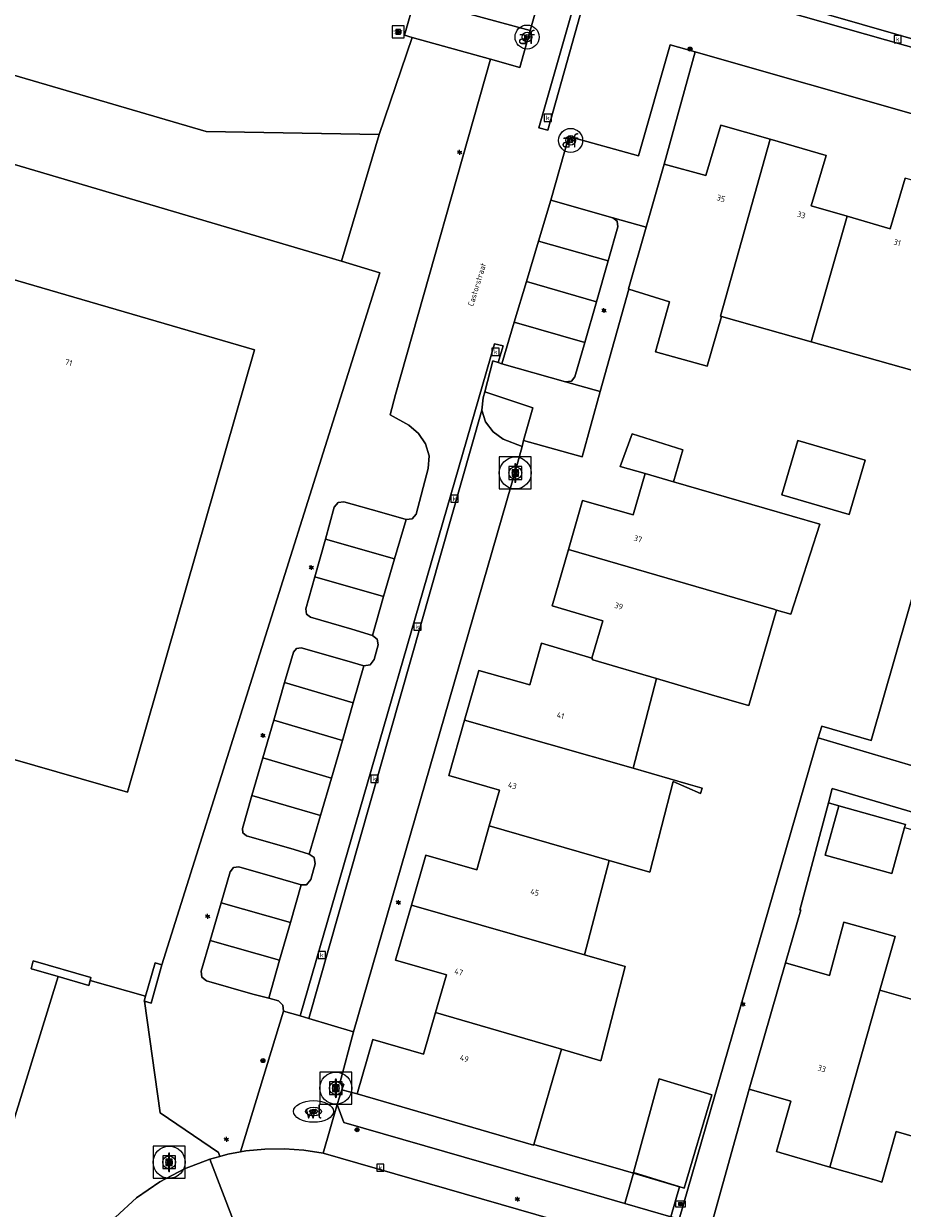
# Model space of a CAD drawing. Header units: metres. Extents: x 197147 to 199131, y 355511 to 356703.
# Tile 209 of 225: x 198864 to 198919, y 355881 to 355955. Entities that reach past the tile are written whole.
import ezdxf
from ezdxf.enums import TextEntityAlignment as Align

# ---------------------------------------------------------------- set-up
doc = ezdxf.new("R2010")
doc.units = ezdxf.units.M
for name, color, linetype, lineweight in [('B-WE-GR-BEPLANTING_CULTUUR_BOSPLANTSOEN-G', 252, 'GR-PLANTSOEN', 18), ('B-WE-GR-BEPLANTING_CULTUUR_HEESTERS-G', 252, 'Continuous', 18), ('B-WE-GR-GRAS_KRUIDENRIJK-G', 252, 'Continuous', 18), ('B-WE-GR-GROENVOORZIENING-G', 252, 'Continuous', 18), ('B-WE-KL-ET_LS_OV_LICHTMAST-S', 252, 'Continuous', 25), ('B-WE-KL-WATER_PUT-S', 252, 'Continuous', 25), ('B-WE-KL-WATER_PUT-S @ 0.05', 252, 'Continuous', 25), ('B-WE-KL-WATER_PUT-S @ 0.1', 252, 'Continuous', 25), ('B-WE-KL-WATER_PUT-S @ 0.2', 252, 'Continuous', 25), ('B-WE-KL-WATER_PUT-S @ 0.5 (1)', 252, 'Continuous', 25), ('B-WE-KL-WATER_PUT-S @ 0.5 (2)', 252, 'Continuous', 25), ('B-WE-OG-BEBOUWING_STRAATNAAM-T18', 252, 'Continuous', 18), ('B-WE-OG-TERREIN_ERF-G', 252, 'Continuous', 18), ('B-WE-RI-GWA_KOLK-S', 252, 'Continuous', 25), ('B-WE-RI-GWA_RIOOLPUT-S', 252, 'Continuous', 25), ('B-WE-RI-GWA_RIOOLPUT-S @ 0.05', 252, 'Continuous', 25), ('B-WE-RI-GWA_RIOOLPUT-S @ 0.1', 252, 'Continuous', 25), ('B-WE-RI-GWA_RIOOLPUT-S @ 0.2', 252, 'Continuous', 25), ('B-WE-RI-GWA_RIOOLPUT-S @ 0.5 (1)', 252, 'Continuous', 25), ('B-WE-RI-GWA_RIOOLPUT-S @ 0.5 (2)', 252, 'Continuous', 25), ('B-WE-VH-VERHARDING_ASFALT-G', 252, 'Continuous', 18), ('B-WE-VH-VERHARDING_BETONSTRAATSTEEN-G', 252, 'Continuous', 18), ('B-WE-VH-VERHARDING_OPEN-G', 252, 'Continuous', 18), ('B-WE-VH-VERHARDING_STRAATBAKSTEEN-G', 252, 'Continuous', 18), ('B-WE-VH-VERHARDING_TEGEL-G', 252, 'Continuous', 18), ('B-WE-VW-AFSLUITPAAL-S', 253, 'Continuous', 25), ('B-WE-VW-AFSLUITPAAL-S @ 0.05', 253, 'Continuous', 25), ('B-WE-VW-AFSLUITPAAL-S @ 0.1', 253, 'Continuous', 25), ('B-WE-VW-AFSLUITPAAL-S @ 0.2', 253, 'Continuous', 25), ('B-WE-VW-AFSLUITPAAL-S @ 0.5 (1)', 253, 'Continuous', 25), ('B-WE-VW-AFSLUITPAAL-S @ 0.5 (2)', 253, 'Continuous', 25), ('X-XX-AL-ALGEMEEN-S', 7, 'Continuous', 25), ('X-XX-AL-ALGEMEEN-S @ 0.05', 7, 'Continuous', 25), ('X-XX-AL-ALGEMEEN-S @ 0.1', 7, 'Continuous', 25), ('X-XX-AL-ALGEMEEN-S @ 0.2', 7, 'Continuous', 25), ('X-XX-AL-ALGEMEEN-S @ 0.5 (1)', 7, 'Continuous', 25), ('X-XX-AL-ALGEMEEN-S @ 0.5 (2)', 7, 'Continuous', 25)]:
    doc.layers.add(name, color=color, linetype=linetype, lineweight=lineweight)
for name, color, linetype in [('B-WE-IE-MEUBILAIR_WEGMEUBILAIR-S', 252, 'Continuous'), ('B-WE-IE-MEUBILAIR_WEGMEUBILAIR-S @ 0.05', 252, 'Continuous'), ('B-WE-IE-MEUBILAIR_WEGMEUBILAIR-S @ 0.1', 252, 'Continuous'), ('B-WE-IE-MEUBILAIR_WEGMEUBILAIR-S @ 0.2', 252, 'Continuous'), ('B-WE-IE-MEUBILAIR_WEGMEUBILAIR-S @ 0.5 (1)', 252, 'Continuous'), ('B-WE-IE-MEUBILAIR_WEGMEUBILAIR-S @ 0.5 (2)', 252, 'Continuous'), ('B-WE-IE-TERREINAFSCHEIDING_KUNSTMATIG_HEKWERK-G', 252, 'IE-TERREINAFSCHEIDING-KUNSTMATIG'), ('B-WE-IE-TERREINAFSCHEIDING_KUNSTMATIG_MUUR-G', 252, 'IE-TERREINAFSCHEIDING-KUNSTMATIG-DICHT'), ('B-WE-KL-DATA_CAI-S', 252, 'Continuous'), ('B-WE-KL-DATA_CAI-S @ 0.05', 252, 'Continuous'), ('B-WE-KL-DATA_CAI-S @ 0.1', 252, 'Continuous'), ('B-WE-KL-DATA_CAI-S @ 0.2', 252, 'Continuous'), ('B-WE-KL-DATA_CAI-S @ 0.5 (1)', 252, 'Continuous'), ('B-WE-KL-DATA_CAI-S @ 0.5 (2)', 252, 'Continuous'), ('B-WE-OG-BEBOUWING-GV', 252, 'Continuous'), ('B-WE-OG-BEBOUWING_HUISNUMMER-T18', 252, 'Continuous'), ('B-WE-VH-GOOT-G', 253, 'Continuous')]:
    doc.layers.add(name, color=color, linetype=linetype)
doc.styles.add('NLCS-ISO', font='NLCS-ISO.ttf')
doc.styles.add('NLCS-ISO-ANNOTATIEF-T18', font='NLCS-ISO.ttf', dxfattribs={"height": 1.8})
doc.styles.add('NLCS-ISO-M-T18', font='NLCS-ISO.ttf', dxfattribs={"height": 1.8})
doc.linetypes.add('GR-PLANTSOEN', pattern='A,0,[179,NLCS.SHX,S=2,R=0,X=0,Y=0],-4', length=4)
doc.linetypes.add('IE-TERREINAFSCHEIDING-KUNSTMATIG', pattern='A,4,[82,NLCS.SHX,S=0.75,R=90,X=0,Y=0],4,-2', length=10)
doc.linetypes.add('IE-TERREINAFSCHEIDING-KUNSTMATIG-DICHT', pattern='A,8,-1,[82,NLCS.SHX,S=0.75,R=90,X=0,Y=0],-1', length=10)

# ---------------------------------------------------------------- blocks, each defined once
blk = doc.blocks.new('SIE-WEG_AFVALBAK_TYPE_01')
for radius in [0.25, 0.156]:
    blk.add_circle((0, 0), radius)
blk = doc.blocks.new('*U799')
at = {"layer": 'X-XX-AL-ALGEMEEN-S @ 0.05', "xscale": 0.05, "yscale": 0.05, "zscale": 0.05}
blk.add_blockref('SIE-WEG_AFVALBAK_TYPE_01', (198905.795, 355953.419), dxfattribs=at)
at = {"layer": 'X-XX-AL-ALGEMEEN-S @ 0.1', "xscale": 0.1, "yscale": 0.1, "zscale": 0.1}
blk.add_blockref('SIE-WEG_AFVALBAK_TYPE_01', (198905.795, 355953.419), dxfattribs=at)
at = {"layer": 'X-XX-AL-ALGEMEEN-S @ 0.2', "xscale": 0.2, "yscale": 0.2, "zscale": 0.2}
blk.add_blockref('SIE-WEG_AFVALBAK_TYPE_01', (198905.795, 355953.419), dxfattribs=at)
at = {"layer": 'X-XX-AL-ALGEMEEN-S @ 0.5 (1)', "xscale": 0.5, "yscale": 0.5, "zscale": 0.5}
blk.add_blockref('SIE-WEG_AFVALBAK_TYPE_01', (198905.795, 355953.419), dxfattribs=at)
at = {"layer": 'X-XX-AL-ALGEMEEN-S @ 0.5 (2)', "xscale": 0.5, "yscale": 0.5, "zscale": 0.5}
blk.add_blockref('SIE-WEG_AFVALBAK_TYPE_01', (198905.795, 355953.419), dxfattribs=at)
blk = doc.blocks.new('*U811')
at = {"layer": 'X-XX-AL-ALGEMEEN-S @ 0.05', "xscale": 0.05, "yscale": 0.05, "zscale": 0.05}
blk.add_blockref('SIE-WEG_AFVALBAK_TYPE_01', (198879.096, 355890.214), dxfattribs=at)
at = {"layer": 'X-XX-AL-ALGEMEEN-S @ 0.1', "xscale": 0.1, "yscale": 0.1, "zscale": 0.1}
blk.add_blockref('SIE-WEG_AFVALBAK_TYPE_01', (198879.096, 355890.214), dxfattribs=at)
at = {"layer": 'X-XX-AL-ALGEMEEN-S @ 0.2', "xscale": 0.2, "yscale": 0.2, "zscale": 0.2}
blk.add_blockref('SIE-WEG_AFVALBAK_TYPE_01', (198879.096, 355890.214), dxfattribs=at)
at = {"layer": 'X-XX-AL-ALGEMEEN-S @ 0.5 (1)', "xscale": 0.5, "yscale": 0.5, "zscale": 0.5}
blk.add_blockref('SIE-WEG_AFVALBAK_TYPE_01', (198879.096, 355890.214), dxfattribs=at)
at = {"layer": 'X-XX-AL-ALGEMEEN-S @ 0.5 (2)', "xscale": 0.5, "yscale": 0.5, "zscale": 0.5}
blk.add_blockref('SIE-WEG_AFVALBAK_TYPE_01', (198879.096, 355890.214), dxfattribs=at)
blk = doc.blocks.new('*U849')
at = {"layer": 'X-XX-AL-ALGEMEEN-S @ 0.05', "xscale": 0.05, "yscale": 0.05, "zscale": 0.05}
blk.add_blockref('SIE-WEG_AFVALBAK_TYPE_01', (198884.983, 355885.894), dxfattribs=at)
at = {"layer": 'X-XX-AL-ALGEMEEN-S @ 0.1', "xscale": 0.1, "yscale": 0.1, "zscale": 0.1}
blk.add_blockref('SIE-WEG_AFVALBAK_TYPE_01', (198884.983, 355885.894), dxfattribs=at)
at = {"layer": 'X-XX-AL-ALGEMEEN-S @ 0.2', "xscale": 0.2, "yscale": 0.2, "zscale": 0.2}
blk.add_blockref('SIE-WEG_AFVALBAK_TYPE_01', (198884.983, 355885.894), dxfattribs=at)
at = {"layer": 'X-XX-AL-ALGEMEEN-S @ 0.5 (1)', "xscale": 0.5, "yscale": 0.5, "zscale": 0.5}
blk.add_blockref('SIE-WEG_AFVALBAK_TYPE_01', (198884.983, 355885.894), dxfattribs=at)
at = {"layer": 'X-XX-AL-ALGEMEEN-S @ 0.5 (2)', "xscale": 0.5, "yscale": 0.5, "zscale": 0.5}
blk.add_blockref('SIE-WEG_AFVALBAK_TYPE_01', (198884.983, 355885.894), dxfattribs=at)
blk = doc.blocks.new('SKL-DATA_TERREINKAST-SO')
for q in [(-0.2, 0.2), (0.2, 0.2)]:
    blk.add_line((0, -0.21), q)
at = {"flags": 128}
blk.add_lwpolyline([(0.63, 0.35), (-0.63, 0.35), (-0.63, -0.35), (0.63, -0.35)], close=True, dxfattribs=at)
at = {"style": 'NLCS-ISO'}
blk.add_attdef('TYPE', text='', height=0.35, dxfattribs=at).set_placement((-0.03, 0.69), align=Align.MIDDLE_CENTER)
blk = doc.blocks.new('*U851')
at = {"layer": 'B-WE-KL-DATA_CAI-S @ 0.05', "xscale": 0.05, "yscale": 0.05, "zscale": 0.05}
blk.add_blockref('SKL-DATA_TERREINKAST-SO', (198905.195, 355881.253), dxfattribs=at)
at = {"layer": 'B-WE-KL-DATA_CAI-S @ 0.1', "xscale": 0.1, "yscale": 0.1, "zscale": 0.1}
blk.add_blockref('SKL-DATA_TERREINKAST-SO', (198905.195, 355881.253), dxfattribs=at)
at = {"layer": 'B-WE-KL-DATA_CAI-S @ 0.2', "xscale": 0.2, "yscale": 0.2, "zscale": 0.2}
blk.add_blockref('SKL-DATA_TERREINKAST-SO', (198905.195, 355881.253), dxfattribs=at)
at = {"layer": 'B-WE-KL-DATA_CAI-S @ 0.5 (1)', "xscale": 0.5, "yscale": 0.5, "zscale": 0.5}
blk.add_blockref('SKL-DATA_TERREINKAST-SO', (198905.195, 355881.253), dxfattribs=at)
at = {"layer": 'B-WE-KL-DATA_CAI-S @ 0.5 (2)', "xscale": 0.5, "yscale": 0.5, "zscale": 0.5}
blk.add_blockref('SKL-DATA_TERREINKAST-SO', (198905.195, 355881.253), dxfattribs=at)
blk = doc.blocks.new('B-SIE-WEG_LICHTMAST-SO')
at = {"ltscale": 0.1}
for p, q in [((-0.33, 0.19), (-0.67, 0.39)), ((0, 0.39), (0, 0.77)), ((0.33, 0.19), (0.67, 0.39)), ((-0.33, -0.19), (-0.67, -0.39)), ((0, -0.39), (0, -0.77)), ((0.33, -0.19), (0.67, -0.39))]:
    blk.add_line(p, q, dxfattribs=at)
at = {"flags": 128}
for points in [[(-0.35, 0.15), (0.35, 0.15)], [(-0.35, -0.15), (0.35, -0.15)]]:
    blk.add_lwpolyline(points, dxfattribs=at)
at = {"ltscale": 0.1}
blk.add_circle((0, 0), 0.386, dxfattribs=at)
at = {"style": 'NLCS-ISO'}
blk.add_attdef('TYPE', text='', height=0.549, dxfattribs=at).set_placement((0, 0.77), align=Align.BOTTOM_CENTER)
blk = doc.blocks.new('SVW-AFSLUITPAAL-SO')
at = {"lineweight": 18}
blk.add_circle((0, 0), 1.5, dxfattribs=at)
at = {"lineweight": 18, "style": 'NLCS-ISO'}
blk.add_text('af', height=1.8, dxfattribs=at).set_placement((0, 0), align=Align.MIDDLE_CENTER)
blk = doc.blocks.new('*U885')
at = {"layer": 'B-WE-VW-AFSLUITPAAL-S @ 0.05', "xscale": 0.05, "yscale": 0.05, "zscale": 0.05}
blk.add_blockref('SVW-AFSLUITPAAL-SO', (198898.332, 355947.712), dxfattribs=at)
at = {"layer": 'B-WE-VW-AFSLUITPAAL-S @ 0.1', "xscale": 0.1, "yscale": 0.1, "zscale": 0.1}
blk.add_blockref('SVW-AFSLUITPAAL-SO', (198898.332, 355947.712), dxfattribs=at)
at = {"layer": 'B-WE-VW-AFSLUITPAAL-S @ 0.2', "xscale": 0.2, "yscale": 0.2, "zscale": 0.2}
blk.add_blockref('SVW-AFSLUITPAAL-SO', (198898.332, 355947.712), dxfattribs=at)
at = {"layer": 'B-WE-VW-AFSLUITPAAL-S @ 0.5 (1)', "xscale": 0.5, "yscale": 0.5, "zscale": 0.5}
blk.add_blockref('SVW-AFSLUITPAAL-SO', (198898.332, 355947.712), dxfattribs=at)
at = {"layer": 'B-WE-VW-AFSLUITPAAL-S @ 0.5 (2)', "xscale": 0.5, "yscale": 0.5, "zscale": 0.5}
blk.add_blockref('SVW-AFSLUITPAAL-SO', (198898.332, 355947.712), dxfattribs=at)
blk = doc.blocks.new('*U889')
at = {"layer": 'B-WE-VW-AFSLUITPAAL-S @ 0.05', "xscale": 0.05, "yscale": 0.05, "zscale": 0.05}
blk.add_blockref('SVW-AFSLUITPAAL-SO', (198895.608, 355954.172), dxfattribs=at)
at = {"layer": 'B-WE-VW-AFSLUITPAAL-S @ 0.1', "xscale": 0.1, "yscale": 0.1, "zscale": 0.1}
blk.add_blockref('SVW-AFSLUITPAAL-SO', (198895.608, 355954.172), dxfattribs=at)
at = {"layer": 'B-WE-VW-AFSLUITPAAL-S @ 0.2', "xscale": 0.2, "yscale": 0.2, "zscale": 0.2}
blk.add_blockref('SVW-AFSLUITPAAL-SO', (198895.608, 355954.172), dxfattribs=at)
at = {"layer": 'B-WE-VW-AFSLUITPAAL-S @ 0.5 (1)', "xscale": 0.5, "yscale": 0.5, "zscale": 0.5}
blk.add_blockref('SVW-AFSLUITPAAL-SO', (198895.608, 355954.172), dxfattribs=at)
at = {"layer": 'B-WE-VW-AFSLUITPAAL-S @ 0.5 (2)', "xscale": 0.5, "yscale": 0.5, "zscale": 0.5}
blk.add_blockref('SVW-AFSLUITPAAL-SO', (198895.608, 355954.172), dxfattribs=at)
blk = doc.blocks.new('SKL-WATERLEIDINGPUT-SO')
at = {"color": 0, "linetype": 'ByBlock', "lineweight": 18}
blk.add_ellipse((0, 0), major_axis=(2.5, 0), ratio=0.54, dxfattribs=at)
at = {"color": 0, "linetype": 'ByBlock', "lineweight": 18, "style": 'NLCS-ISO'}
blk.add_text('wl', height=1.8, dxfattribs=at).set_placement((0, 0), align=Align.MIDDLE_CENTER)
blk = doc.blocks.new('*U1078')
at = {"layer": 'B-WE-KL-WATER_PUT-S @ 0.05', "xscale": 0.05, "yscale": 0.05, "zscale": 0.05}
blk.add_blockref('SKL-WATERLEIDINGPUT-SO', (198882.26, 355887.042), dxfattribs=at)
at = {"layer": 'B-WE-KL-WATER_PUT-S @ 0.1', "xscale": 0.1, "yscale": 0.1, "zscale": 0.1}
blk.add_blockref('SKL-WATERLEIDINGPUT-SO', (198882.26, 355887.042), dxfattribs=at)
at = {"layer": 'B-WE-KL-WATER_PUT-S @ 0.2', "xscale": 0.2, "yscale": 0.2, "zscale": 0.2}
blk.add_blockref('SKL-WATERLEIDINGPUT-SO', (198882.26, 355887.042), dxfattribs=at)
at = {"layer": 'B-WE-KL-WATER_PUT-S @ 0.5 (1)', "xscale": 0.5, "yscale": 0.5, "zscale": 0.5}
blk.add_blockref('SKL-WATERLEIDINGPUT-SO', (198882.26, 355887.042), dxfattribs=at)
at = {"layer": 'B-WE-KL-WATER_PUT-S @ 0.5 (2)', "xscale": 0.5, "yscale": 0.5, "zscale": 0.5}
blk.add_blockref('SKL-WATERLEIDINGPUT-SO', (198882.26, 355887.042), dxfattribs=at)
blk = doc.blocks.new('SRI-PUT_INSPECTIE-SO')
at = {"lineweight": -3, "flags": 128}
blk.add_lwpolyline([(-2, -2), (2, -2), (2, 2), (-2, 2)], close=True, dxfattribs=at)
at = {"lineweight": -3, "ltscale": 1.5}
blk.add_circle((0, 0), 2, dxfattribs=at)
at = {"ltscale": 0.1, "style": 'NLCS-ISO'}
blk.add_text('I', height=2.5, dxfattribs=at).set_placement((0, -0.01), align=Align.MIDDLE_CENTER)
blk = doc.blocks.new('*U1085')
at = {"layer": 'B-WE-RI-GWA_RIOOLPUT-S @ 0.05', "xscale": 0.05, "yscale": 0.05, "zscale": 0.05}
blk.add_blockref('SRI-PUT_INSPECTIE-SO', (198873.231, 355883.866), dxfattribs=at)
at = {"layer": 'B-WE-RI-GWA_RIOOLPUT-S @ 0.1', "xscale": 0.1, "yscale": 0.1, "zscale": 0.1}
blk.add_blockref('SRI-PUT_INSPECTIE-SO', (198873.231, 355883.866), dxfattribs=at)
at = {"layer": 'B-WE-RI-GWA_RIOOLPUT-S @ 0.2', "xscale": 0.2, "yscale": 0.2, "zscale": 0.2}
blk.add_blockref('SRI-PUT_INSPECTIE-SO', (198873.231, 355883.866), dxfattribs=at)
at = {"layer": 'B-WE-RI-GWA_RIOOLPUT-S @ 0.5 (1)', "xscale": 0.5, "yscale": 0.5, "zscale": 0.5}
blk.add_blockref('SRI-PUT_INSPECTIE-SO', (198873.231, 355883.866), dxfattribs=at)
at = {"layer": 'B-WE-RI-GWA_RIOOLPUT-S @ 0.5 (2)', "xscale": 0.5, "yscale": 0.5, "zscale": 0.5}
blk.add_blockref('SRI-PUT_INSPECTIE-SO', (198873.231, 355883.866), dxfattribs=at)
blk = doc.blocks.new('BGT-KOLK-SO')
at = {"color": 0, "linetype": 'ByBlock', "lineweight": 18}
blk.add_lwpolyline([(-0.045, -0.045), (0.045, -0.045), (0.045, 0.045), (-0.045, 0.045)], close=True, dxfattribs=at)
at = {"color": 0, "linetype": 'ByBlock', "lineweight": 18, "style": 'NLCS-ISO-M-T18'}
blk.add_text('k', height=0.06, dxfattribs=at).set_placement((0, 0), align=Align.MIDDLE_CENTER)
blk = doc.blocks.new('*U1100')
at = {"layer": 'B-WE-RI-GWA_RIOOLPUT-S @ 0.05', "xscale": 0.05, "yscale": 0.05, "zscale": 0.05}
blk.add_blockref('SRI-PUT_INSPECTIE-SO', (198883.654, 355888.494), dxfattribs=at)
at = {"layer": 'B-WE-RI-GWA_RIOOLPUT-S @ 0.1', "xscale": 0.1, "yscale": 0.1, "zscale": 0.1}
blk.add_blockref('SRI-PUT_INSPECTIE-SO', (198883.654, 355888.494), dxfattribs=at)
at = {"layer": 'B-WE-RI-GWA_RIOOLPUT-S @ 0.2', "xscale": 0.2, "yscale": 0.2, "zscale": 0.2}
blk.add_blockref('SRI-PUT_INSPECTIE-SO', (198883.654, 355888.494), dxfattribs=at)
at = {"layer": 'B-WE-RI-GWA_RIOOLPUT-S @ 0.5 (1)', "xscale": 0.5, "yscale": 0.5, "zscale": 0.5}
blk.add_blockref('SRI-PUT_INSPECTIE-SO', (198883.654, 355888.494), dxfattribs=at)
at = {"layer": 'B-WE-RI-GWA_RIOOLPUT-S @ 0.5 (2)', "xscale": 0.5, "yscale": 0.5, "zscale": 0.5}
blk.add_blockref('SRI-PUT_INSPECTIE-SO', (198883.654, 355888.494), dxfattribs=at)
blk = doc.blocks.new('*U1124')
at = {"layer": 'B-WE-RI-GWA_RIOOLPUT-S @ 0.05', "xscale": 0.05, "yscale": 0.05, "zscale": 0.05}
blk.add_blockref('SRI-PUT_INSPECTIE-SO', (198894.871, 355926.932), dxfattribs=at)
at = {"layer": 'B-WE-RI-GWA_RIOOLPUT-S @ 0.1', "xscale": 0.1, "yscale": 0.1, "zscale": 0.1}
blk.add_blockref('SRI-PUT_INSPECTIE-SO', (198894.871, 355926.932), dxfattribs=at)
at = {"layer": 'B-WE-RI-GWA_RIOOLPUT-S @ 0.2', "xscale": 0.2, "yscale": 0.2, "zscale": 0.2}
blk.add_blockref('SRI-PUT_INSPECTIE-SO', (198894.871, 355926.932), dxfattribs=at)
at = {"layer": 'B-WE-RI-GWA_RIOOLPUT-S @ 0.5 (1)', "xscale": 0.5, "yscale": 0.5, "zscale": 0.5}
blk.add_blockref('SRI-PUT_INSPECTIE-SO', (198894.871, 355926.932), dxfattribs=at)
at = {"layer": 'B-WE-RI-GWA_RIOOLPUT-S @ 0.5 (2)', "xscale": 0.5, "yscale": 0.5, "zscale": 0.5}
blk.add_blockref('SRI-PUT_INSPECTIE-SO', (198894.871, 355926.932), dxfattribs=at)
blk = doc.blocks.new('SIE-WEG_SPEELTOESTEL-SO')
at = {"flags": 128}
blk.add_lwpolyline([(-0.75, -0.75), (0.75, -0.75), (0.75, 0.75), (-0.75, 0.75)], close=True, dxfattribs=at)
at = {"style": 'NLCS-ISO'}
blk.add_text('SPT', height=0.45, dxfattribs=at).set_placement((0, 0), align=Align.MIDDLE_CENTER)
blk = doc.blocks.new('*U1323')
at = {"layer": 'B-WE-IE-MEUBILAIR_WEGMEUBILAIR-S @ 0.05', "xscale": 0.05, "yscale": 0.05, "zscale": 0.05}
blk.add_blockref('SIE-WEG_SPEELTOESTEL-SO', (198887.543, 355954.49), dxfattribs=at)
at = {"layer": 'B-WE-IE-MEUBILAIR_WEGMEUBILAIR-S @ 0.1', "xscale": 0.1, "yscale": 0.1, "zscale": 0.1}
blk.add_blockref('SIE-WEG_SPEELTOESTEL-SO', (198887.543, 355954.49), dxfattribs=at)
at = {"layer": 'B-WE-IE-MEUBILAIR_WEGMEUBILAIR-S @ 0.2', "xscale": 0.2, "yscale": 0.2, "zscale": 0.2}
blk.add_blockref('SIE-WEG_SPEELTOESTEL-SO', (198887.543, 355954.49), dxfattribs=at)
at = {"layer": 'B-WE-IE-MEUBILAIR_WEGMEUBILAIR-S @ 0.5 (1)', "xscale": 0.5, "yscale": 0.5, "zscale": 0.5}
blk.add_blockref('SIE-WEG_SPEELTOESTEL-SO', (198887.543, 355954.49), dxfattribs=at)
at = {"layer": 'B-WE-IE-MEUBILAIR_WEGMEUBILAIR-S @ 0.5 (2)', "xscale": 0.5, "yscale": 0.5, "zscale": 0.5}
blk.add_blockref('SIE-WEG_SPEELTOESTEL-SO', (198887.543, 355954.49), dxfattribs=at)

msp = doc.modelspace()

# ---------------------------------------------------------------- linework, layer by layer
at = {"layer": 'B-WE-GR-BEPLANTING_CULTUUR_BOSPLANTSOEN-G', "ltscale": 0.2, "flags": 128}
msp.add_lwpolyline([(198856.544, 355948.284), (198856.713, 355948.236), (198884.004, 355940.16), (198886.351, 355948.091), (198875.54, 355948.26), (198858.015, 355953.39), (198856.544, 355948.284)], close=True, dxfattribs=at)
at = {"layer": 'B-WE-GR-BEPLANTING_CULTUUR_HEESTERS-G', "ltscale": 0.2, "flags": 128}
for points in [[(198893.311, 355952.789), (198888.431, 355954.148), (198886.351, 355948.091), (198884.004, 355940.16), (198886.412, 355939.448), (198884.068, 355932.014), (198872.777, 355896.2), (198872.102, 355893.803), (198871.693, 355893.927), (198872.669, 355886.961), (198876.318, 355884.485), (198876.4, 355884.236), (198876.891, 355884.371), (198877.701, 355884.516), (198879.617, 355890.791), (198880.387, 355893.314), (198880.333, 355893.68), (198880.065, 355893.954), (198879.461, 355894.112), (198878.468, 355894.371), (198875.575, 355895.195), (198875.276, 355895.431), (198875.235, 355895.81), (198875.796, 355897.731), (198876.483, 355900.083), (198877.05, 355902.022), (198877.254, 355902.278), (198877.579, 355902.317), (198879.841, 355901.689), (198881.487, 355901.193), (198881.829, 355901.21), (198882.096, 355901.529), (198882.357, 355902.522), (198882.294, 355902.915), (198881.989, 355903.12), (198881.05, 355903.398), (198878.067, 355904.266), (198877.847, 355904.442), (198877.816, 355904.722), (198878.408, 355906.771), (198879.088, 355909.125), (198879.767, 355911.478), (198880.447, 355913.832), (198880.997, 355915.736), (198881.187, 355915.975), (198881.491, 355916.011), (198884.345, 355915.197), (198885.412, 355914.891), (198885.792, 355914.936), (198886.05, 355915.274), (198886.292, 355916.197), (198886.246, 355916.541), (198885.949, 355916.776), (198884.656, 355917.168), (198882.073, 355917.919), (198881.822, 355918.119), (198881.784, 355918.437), (198882.343, 355920.443), (198883.001, 355922.803), (198883.557, 355924.797), (198883.788, 355925.092), (198884.161, 355925.137), (198886.39, 355924.512), (198888.047, 355924.029), (198888.414, 355924.06), (198888.668, 355924.361), (198889.43, 355927.218), (198889.485, 355928.012), (198889.255, 355928.752), (198888.815, 355929.398), (198888.216, 355929.928), (198887.059, 355930.573), (198887.385, 355931.845), (198893.311, 355952.789)], [(198897.083, 355943.982), (198900.974, 355942.876), (198903.05, 355942.281), (198904.182, 355946.231), (198906.111, 355953.242), (198904.55, 355953.687), (198902.577, 355946.742), (198898.219, 355947.956), (198897.083, 355943.982)], [(198900.974, 355942.876), (198901.247, 355942.659), (198901.287, 355942.313), (198900.676, 355940.181), (198899.945, 355937.634), (198899.215, 355935.087), (198898.601, 355932.945), (198898.376, 355932.662), (198898.017, 355932.621), (198900.183, 355932.018), (198901.967, 355938.425), (198901.946, 355938.432), (198903.05, 355942.281), (198900.974, 355942.876)], [(198892.96, 355931.999), (198895.969, 355931.008), (198895.389, 355928.969), (198899.049, 355927.944), (198900.183, 355932.018), (198898.017, 355932.621), (198894.035, 355933.759), (198893.802, 355933.836), (198893.457, 355933.937), (198892.96, 355931.999)], [(198923.279, 355919.802), (198920.118, 355920.674), (198917.111, 355910.22), (198914.032, 355911.108), (198913.812, 355910.378), (198920.003, 355908.547), (198923.279, 355919.802)], [(198914.449, 355906.314), (198915.098, 355906.134), (198919.265, 355904.976), (198919.21, 355904.777), (198920.481, 355904.418), (198924.553, 355903.267), (198926.421, 355902.739), (198926.695, 355903.668), (198914.69, 355907.214), (198914.449, 355906.314)], [(198896.029, 355884.985), (198896.015, 355884.935), (198884.978, 355888.131), (198884.033, 355888.39), (198883.73, 355887.477), (198884.161, 355886.358), (198900.425, 355881.666), (198901.726, 355881.29), (198902.252, 355883.175), (198900.966, 355883.55), (198898.911, 355884.148), (198896.029, 355884.985)]]:
    msp.add_lwpolyline(points, close=True, dxfattribs=at)
at = {"layer": 'B-WE-GR-GRAS_KRUIDENRIJK-G', "ltscale": 0.2, "flags": 128}
msp.add_lwpolyline([(198888.431, 355954.148), (198887.943, 355954.284), (198888.594, 355956.563), (198888.713, 355956.53), (198891.898, 355968.506), (198863.767, 355973.357), (198863.195, 355971.374), (198858.015, 355953.39), (198875.54, 355948.26), (198886.351, 355948.091), (198888.431, 355954.148)], close=True, dxfattribs=at)
at = {"layer": 'B-WE-GR-GROENVOORZIENING-G', "ltscale": 0.2, "flags": 128}
msp.add_lwpolyline([(198895.389, 355928.969), (198895.969, 355931.008), (198892.96, 355931.999), (198892.865, 355931.631), (198892.78, 355930.865), (198893.016, 355930.13), (198893.497, 355929.512), (198894.121, 355929.038), (198895.298, 355928.579), (198895.389, 355928.969)], close=True, dxfattribs=at)
at = {"layer": 'B-WE-IE-TERREINAFSCHEIDING_KUNSTMATIG_HEKWERK-G', "ltscale": 0.2, "flags": 128}
for points in [[(198886.412, 355939.448), (198884.004, 355940.16)], [(198872.777, 355896.2), (198884.068, 355932.014), (198886.412, 355939.448)], [(198901.967, 355938.425), (198900.183, 355932.018)], [(198900.183, 355932.018), (198899.049, 355927.944)]]:
    msp.add_lwpolyline(points, dxfattribs=at)
at = {"layer": 'B-WE-IE-TERREINAFSCHEIDING_KUNSTMATIG_MUUR-G', "ltscale": 0.2, "flags": 128}
for points in [[(198866.287, 355895.469), (198868.206, 355894.916), (198868.286, 355895.217), (198868.336, 355895.406), (198864.737, 355896.441), (198864.6, 355895.955), (198864.766, 355895.907), (198866.287, 355895.469)], [(198871.763, 355894.242), (198871.675, 355893.933), (198871.693, 355893.927), (198872.102, 355893.803), (198872.777, 355896.2), (198872.365, 355896.335), (198871.763, 355894.242)]]:
    msp.add_lwpolyline(points, close=True, dxfattribs=at)
at = {"layer": 'B-WE-OG-BEBOUWING-GV', "ltscale": 0.2, "flags": 128}
for points in [[(198910.794, 355947.783), (198907.71, 355948.669), (198906.781, 355945.516), (198904.182, 355946.231), (198903.05, 355942.281), (198901.946, 355938.432), (198901.967, 355938.425), (198904.521, 355937.624), (198903.644, 355934.501), (198906.856, 355933.598), (198907.768, 355936.707), (198907.695, 355936.728), (198910.794, 355947.783)], [(198915.617, 355942.969), (198913.374, 355943.617), (198914.3, 355946.775), (198910.794, 355947.783), (198907.695, 355936.728), (198907.768, 355936.707), (198913.376, 355935.123), (198915.617, 355942.969)], [(198922.428, 355944.44), (198919.237, 355945.356), (198918.316, 355942.189), (198915.617, 355942.969), (198913.376, 355935.123), (198919.653, 355933.351), (198920.994, 355938.073), (198922.46, 355944.431), (198922.428, 355944.44)], [(198859.596, 355940.137), (198851.556, 355912.471), (198870.62, 355906.998), (198878.576, 355934.626), (198859.596, 355940.137)], [(198902.995, 355926.899), (198904.762, 355926.388), (198905.353, 355928.382), (198902.169, 355929.388), (198901.433, 355927.337), (198902.995, 355926.899)], [(198916.734, 355927.738), (198912.537, 355928.968), (198911.538, 355925.559), (198915.735, 355924.329), (198916.734, 355927.738)], [(198912.086, 355918.114), (198913.914, 355923.73), (198910.452, 355924.741), (198904.762, 355926.388), (198902.995, 355926.899), (198902.246, 355924.31), (198899.068, 355925.219), (198898.191, 355922.15), (198911.033, 355918.42), (198911.201, 355918.371), (198912.086, 355918.114)], [(198897.183, 355918.623), (198900.342, 355917.695), (198899.659, 355915.369), (198899.709, 355915.251), (198903.69, 355914.099), (198907.129, 355913.062), (198909.302, 355912.441), (198909.466, 355912.398), (198911.201, 355918.371), (198911.033, 355918.42), (198898.191, 355922.15), (198897.183, 355918.623)], [(198891.695, 355911.482), (198902.231, 355908.479), (198903.69, 355914.099), (198899.709, 355915.251), (198899.659, 355915.369), (198896.5, 355916.297), (198895.77, 355913.702), (198892.586, 355914.594), (198891.695, 355911.482)], [(198902.231, 355908.479), (198891.695, 355911.482), (198890.706, 355908.031), (198893.889, 355907.114), (198893.246, 355904.881), (198900.736, 355902.716), (198903.274, 355901.982), (198904.747, 355907.658), (198906.453, 355906.903), (198906.549, 355907.248), (198905.684, 355907.495), (198902.231, 355908.479)], [(198915.098, 355906.134), (198914.243, 355903.057), (198918.41, 355901.899), (198919.21, 355904.777), (198919.265, 355904.976), (198915.098, 355906.134)], [(198888.373, 355899.929), (198899.205, 355896.817), (198900.736, 355902.716), (198893.246, 355904.881), (198892.458, 355902.146), (198889.275, 355903.063), (198888.373, 355899.929)], [(198889.892, 355893.223), (198897.751, 355890.929), (198900.218, 355890.209), (198901.744, 355896.088), (198899.205, 355896.817), (198888.373, 355899.929), (198887.385, 355896.495), (198890.57, 355895.577), (198889.892, 355893.223)], [(198915.405, 355898.875), (198914.511, 355895.537), (198911.772, 355896.325), (198909.499, 355888.426), (198912.102, 355887.677), (198911.193, 355884.529), (198911.481, 355884.446), (198914.537, 355883.564), (198917.663, 355894.619), (198918.61, 355897.966), (198915.405, 355898.875)], [(198921.256, 355885.045), (198923.486, 355892.944), (198917.663, 355894.619), (198914.537, 355883.564), (198917.4, 355882.738), (198917.785, 355882.627), (198918.689, 355885.781), (198921.256, 355885.045)], [(198896.015, 355884.935), (198896.029, 355884.985), (198897.751, 355890.929), (198889.892, 355893.223), (198889.142, 355890.622), (198885.967, 355891.537), (198884.978, 355888.131), (198896.015, 355884.935)], [(198905.428, 355882.255), (198907.159, 355888.083), (198903.869, 355889.081), (198902.254, 355883.217), (198905.428, 355882.255)]]:
    msp.add_lwpolyline(points, close=True, dxfattribs=at)
at = {"layer": 'B-WE-OG-TERREIN_ERF-G', "ltscale": 0.2, "flags": 128}
for points in [[(198920.206, 355949.223), (198906.187, 355953.22), (198906.111, 355953.242), (198906.111, 355953.242), (198904.182, 355946.231), (198906.781, 355945.516), (198907.71, 355948.669), (198910.794, 355947.783), (198914.3, 355946.775), (198913.374, 355943.617), (198915.617, 355942.969), (198918.316, 355942.189), (198919.237, 355945.356)], [(198862.914, 355884.537), (198866.287, 355895.469), (198864.766, 355895.907), (198864.766, 355895.907), (198864.6, 355895.955), (198864.737, 355896.441), (198868.336, 355895.406), (198868.286, 355895.217), (198871.763, 355894.242), (198872.365, 355896.335), (198872.777, 355896.2), (198884.068, 355932.014), (198886.412, 355939.448), (198884.004, 355940.16), (198856.713, 355948.236)], [(198919.653, 355933.351), (198913.376, 355935.123), (198907.768, 355936.707), (198906.856, 355933.598), (198903.644, 355934.501), (198904.521, 355937.624), (198901.967, 355938.425), (198900.183, 355932.018), (198899.049, 355927.944), (198895.389, 355928.969), (198895.298, 355928.579), (198894.924, 355927.233), (198884.761, 355892.011), (198884.76, 355892.008), (198883.911, 355888.799), (198884.148, 355888.736), (198884.033, 355888.39), (198884.978, 355888.131), (198885.967, 355891.537), (198889.142, 355890.622), (198889.892, 355893.223), (198890.57, 355895.577), (198887.385, 355896.495), (198888.373, 355899.929), (198889.275, 355903.063), (198892.458, 355902.146), (198893.246, 355904.881), (198893.889, 355907.114), (198890.706, 355908.031), (198891.695, 355911.482), (198892.586, 355914.594), (198895.77, 355913.702), (198896.5, 355916.297), (198899.659, 355915.369), (198900.342, 355917.695), (198897.183, 355918.623), (198898.191, 355922.15), (198899.068, 355925.219), (198902.246, 355924.31), (198902.995, 355926.899), (198901.433, 355927.337), (198902.169, 355929.388), (198905.353, 355928.382), (198904.762, 355926.388), (198910.452, 355924.741), (198913.914, 355923.73), (198912.086, 355918.114), (198911.201, 355918.371), (198909.466, 355912.398), (198909.302, 355912.441), (198907.129, 355913.062), (198903.69, 355914.099), (198902.231, 355908.479), (198905.684, 355907.495), (198906.549, 355907.248), (198906.453, 355906.903), (198904.747, 355907.658), (198903.274, 355901.982), (198900.736, 355902.716), (198899.205, 355896.817), (198901.744, 355896.088), (198900.218, 355890.209), (198897.751, 355890.929), (198896.029, 355884.985), (198896.029, 355884.985), (198898.911, 355884.148), (198900.966, 355883.55), (198902.252, 355883.175), (198905.146, 355882.331), (198904.6, 355880.461)], [(198905.124, 355880.31), (198905.666, 355882.186), (198913.812, 355910.378), (198914.032, 355911.108), (198917.111, 355910.22), (198920.118, 355920.674)], [(198919.21, 355904.777), (198918.41, 355901.899), (198914.243, 355903.057), (198915.098, 355906.134), (198914.449, 355906.314), (198912.652, 355899.612), (198912.724, 355899.635), (198911.772, 355896.325), (198914.511, 355895.537), (198915.405, 355898.875), (198918.61, 355897.966), (198917.663, 355894.619), (198923.486, 355892.944)], [(198921.256, 355885.045), (198918.689, 355885.781), (198917.785, 355882.627), (198917.4, 355882.738), (198914.537, 355883.564), (198911.481, 355884.446), (198911.193, 355884.529), (198912.102, 355887.677), (198909.499, 355888.426), (198907.065, 355879.749), (198924.609, 355874.688)]]:
    msp.add_lwpolyline(points, dxfattribs=at)
for points in [[(198859.596, 355940.137), (198878.576, 355934.626), (198870.62, 355906.998), (198851.556, 355912.471), (198859.596, 355940.137)], [(198912.537, 355928.968), (198916.734, 355927.738), (198915.735, 355924.329), (198911.538, 355925.559), (198912.537, 355928.968)], [(198905.428, 355882.255), (198902.254, 355883.217), (198903.869, 355889.081), (198907.159, 355888.083), (198905.428, 355882.255)]]:
    msp.add_lwpolyline(points, close=True, dxfattribs=at)
at = {"layer": 'B-WE-VH-GOOT-G', "ltscale": 0.2, "flags": 128}
for points in [[(198900.13, 355961.781), (198896.344, 355948.491), (198896.897, 355948.353), (198899.938, 355959.196)], [(198905.9, 355957.484), (198907.86, 355956.881), (198935.655, 355948.995), (198935.791, 355949.443), (198907.981, 355957.422), (198906.023, 355958.013)], [(198881.423, 355893.005), (198893.575, 355934.996), (198894.104, 355934.884), (198893.802, 355933.836)], [(198892.78, 355930.865), (198881.957, 355892.845)]]:
    msp.add_lwpolyline(points, dxfattribs=at)
at = {"layer": 'B-WE-VH-VERHARDING_ASFALT-G', "ltscale": 0.2, "flags": 128}
msp.add_lwpolyline([(198934.994, 355863.208), (198936.141, 355867.045), (198936.014, 355867.078), (198935.725, 355867.214), (198935.506, 355867.447), (198934.143, 355869.588), (198933.736, 355869.781), (198882.853, 355884.431), (198881.655, 355884.623), (198880.441, 355884.711), (198879.224, 355884.694), (198878.017, 355884.573), (198877.701, 355884.516), (198876.891, 355884.371), (198876.4, 355884.236), (198875.785, 355884.066), (198877.944, 355878.415), (198878.756, 355878.622), (198880.254, 355878.713), (198881.668, 355878.543), (198934.994, 355863.208)], close=True, dxfattribs=at)
msp.add_lwpolyline([(198865.547, 355849.681), (198872.198, 355872.845), (198872.71, 355874.174), (198873.492, 355875.455), (198874.539, 355876.608), (198875.813, 355877.556), (198877.247, 355878.237), (198877.944, 355878.415), (198875.785, 355884.066), (198874.193, 355883.462), (198872.652, 355882.651), (198871.2, 355881.64), (198869.876, 355880.445), (198868.713, 355879.093), (198867.736, 355877.618), (198866.961, 355876.058), (198866.395, 355874.453), (198862.082, 355859.381), (198860.024, 355852.182), (198859.308, 355849.681)], dxfattribs=at)
at = {"layer": 'B-WE-VH-VERHARDING_BETONSTRAATSTEEN-G', "ltscale": 0.2, "flags": 128}
for points in [[(198895.805, 355954.571), (198896.678, 355957.666), (198897.416, 355960.263), (198893.47, 355961.385), (198893.142, 355961.347), (198892.938, 355961.088), (198892.318, 355958.906), (198891.556, 355956.223), (198891.579, 355955.901), (198891.804, 355955.669), (198895.805, 355954.571)], [(198900.676, 355940.181), (198901.287, 355942.313), (198901.247, 355942.659), (198900.974, 355942.876), (198897.083, 355943.982), (198896.321, 355941.426), (198900.676, 355940.181)], [(198895.564, 355938.886), (198899.945, 355937.634), (198900.676, 355940.181), (198896.321, 355941.426), (198895.564, 355938.886)], [(198899.945, 355937.634), (198895.564, 355938.886), (198894.806, 355936.347), (198899.215, 355935.087), (198899.945, 355937.634)], [(198894.035, 355933.759), (198898.017, 355932.621), (198898.376, 355932.662), (198898.601, 355932.945), (198899.215, 355935.087), (198894.806, 355936.347), (198894.035, 355933.759)], [(198886.39, 355924.512), (198884.161, 355925.137), (198883.788, 355925.092), (198883.557, 355924.797), (198883.001, 355922.803), (198887.313, 355921.559), (198888.047, 355924.029), (198886.39, 355924.512)], [(198886.622, 355919.209), (198887.313, 355921.559), (198883.001, 355922.803), (198882.343, 355920.443), (198886.622, 355919.209)], [(198886.622, 355919.209), (198882.343, 355920.443), (198881.784, 355918.437), (198881.822, 355918.119), (198882.073, 355917.919), (198884.656, 355917.168), (198885.949, 355916.776), (198886.622, 355919.209)], [(198880.447, 355913.832), (198884.742, 355912.581), (198885.412, 355914.891), (198884.345, 355915.197), (198881.491, 355916.011), (198881.187, 355915.975), (198880.997, 355915.736), (198880.447, 355913.832)], [(198884.742, 355912.581), (198880.447, 355913.832), (198879.767, 355911.478), (198884.059, 355910.227), (198884.742, 355912.581)], [(198883.376, 355907.874), (198884.059, 355910.227), (198879.767, 355911.478), (198879.088, 355909.125), (198883.376, 355907.874)], [(198879.088, 355909.125), (198878.408, 355906.771), (198882.693, 355905.522), (198883.376, 355907.874), (198879.088, 355909.125)], [(198882.693, 355905.522), (198878.408, 355906.771), (198877.816, 355904.722), (198877.847, 355904.442), (198878.067, 355904.266), (198881.05, 355903.398), (198881.989, 355903.12), (198882.693, 355905.522)], [(198880.81, 355898.852), (198881.487, 355901.193), (198879.841, 355901.689), (198877.579, 355902.317), (198877.254, 355902.278), (198877.05, 355902.022), (198876.483, 355900.083), (198880.81, 355898.852)], [(198875.796, 355897.731), (198880.139, 355896.496), (198880.81, 355898.852), (198876.483, 355900.083), (198875.796, 355897.731)], [(198880.139, 355896.496), (198875.796, 355897.731), (198875.235, 355895.81), (198875.276, 355895.431), (198875.575, 355895.195), (198878.468, 355894.371), (198879.461, 355894.112), (198880.139, 355896.496)]]:
    msp.add_lwpolyline(points, close=True, dxfattribs=at)
msp.add_lwpolyline([(198862.082, 355859.381), (198866.395, 355874.453), (198866.961, 355876.058), (198867.736, 355877.618), (198868.713, 355879.093), (198869.876, 355880.445), (198871.2, 355881.64), (198872.652, 355882.651), (198874.193, 355883.462), (198875.785, 355884.066), (198876.4, 355884.236), (198876.318, 355884.485), (198872.669, 355886.961), (198871.693, 355893.927), (198871.675, 355893.933), (198871.675, 355893.933), (198871.763, 355894.242), (198868.286, 355895.217), (198868.206, 355894.916), (198866.287, 355895.469), (198862.914, 355884.537)], dxfattribs=at)
at = {"layer": 'B-WE-VH-VERHARDING_OPEN-G', "ltscale": 0.2, "flags": 128}
msp.add_lwpolyline([(198901.726, 355881.29), (198904.6, 355880.461), (198905.146, 355882.331), (198902.252, 355883.175), (198901.726, 355881.29)], close=True, dxfattribs=at)
at = {"layer": 'B-WE-VH-VERHARDING_STRAATBAKSTEEN-G', "ltscale": 0.2, "flags": 128}
for points in [[(198899.938, 355959.196), (198896.897, 355948.353), (198896.344, 355948.491), (198900.13, 355961.781)], [(198896.678, 355957.666), (198895.805, 355954.571), (198895.155, 355952.275), (198893.311, 355952.789), (198887.385, 355931.845), (198887.059, 355930.573), (198888.216, 355929.928), (198888.815, 355929.398), (198889.255, 355928.752), (198889.485, 355928.012), (198889.43, 355927.218), (198888.668, 355924.361), (198888.414, 355924.06), (198888.047, 355924.029), (198887.313, 355921.559), (198886.622, 355919.209), (198885.949, 355916.776), (198886.246, 355916.541), (198886.292, 355916.197), (198886.05, 355915.274), (198885.792, 355914.936), (198885.412, 355914.891), (198884.742, 355912.581), (198884.059, 355910.227), (198883.376, 355907.874), (198882.693, 355905.522), (198881.989, 355903.12), (198882.294, 355902.915), (198882.357, 355902.522), (198882.096, 355901.529), (198881.829, 355901.21), (198881.487, 355901.193), (198881.487, 355901.193), (198880.81, 355898.852), (198880.139, 355896.496), (198879.461, 355894.112), (198880.065, 355893.954), (198880.333, 355893.68), (198880.387, 355893.314), (198881.423, 355893.005), (198893.575, 355934.996), (198894.104, 355934.884), (198893.802, 355933.836), (198894.035, 355933.759), (198894.806, 355936.347), (198895.564, 355938.886), (198896.321, 355941.426), (198897.083, 355943.982), (198898.219, 355947.956), (198902.577, 355946.742), (198904.55, 355953.687), (198906.111, 355953.242), (198906.187, 355953.22), (198920.206, 355949.223)], [(198907.981, 355957.422), (198935.791, 355949.443), (198935.655, 355948.995), (198907.86, 355956.881)], [(198920.003, 355908.547), (198913.812, 355910.378), (198905.666, 355882.186), (198905.124, 355880.31), (198907.065, 355879.749), (198909.499, 355888.426), (198911.772, 355896.325), (198911.772, 355896.325), (198912.724, 355899.635), (198912.652, 355899.612), (198914.449, 355906.314), (198914.69, 355907.214), (198926.695, 355903.668)]]:
    msp.add_lwpolyline(points, dxfattribs=at)
for points in [[(198892.78, 355930.865), (198881.957, 355892.845), (198884.76, 355892.008), (198884.761, 355892.011), (198894.924, 355927.233), (198895.298, 355928.579), (198894.121, 355929.038), (198893.497, 355929.512), (198893.016, 355930.13), (198892.78, 355930.865)], [(198880.387, 355893.314), (198879.617, 355890.791), (198877.701, 355884.516), (198878.017, 355884.573), (198879.224, 355884.694), (198880.441, 355884.711), (198881.655, 355884.623), (198882.853, 355884.431), (198883.73, 355887.477), (198884.033, 355888.39), (198884.148, 355888.736), (198883.911, 355888.799), (198884.76, 355892.008), (198881.957, 355892.845), (198881.423, 355893.005), (198880.387, 355893.314)]]:
    msp.add_lwpolyline(points, close=True, dxfattribs=at)
at = {"layer": 'B-WE-VH-VERHARDING_TEGEL-G', "ltscale": 0.2, "flags": 128}
for points in [[(198900.162, 355961.772), (198900.13, 355961.781), (198896.344, 355948.491), (198896.897, 355948.353), (198899.938, 355959.196), (198905.9, 355957.484), (198907.86, 355956.881), (198935.655, 355948.995), (198935.791, 355949.443), (198907.981, 355957.422), (198906.023, 355958.013), (198903.549, 355958.707), (198903.519, 355958.669), (198903.119, 355958.618), (198901.19, 355959.185), (198900.893, 355959.436), (198900.887, 355959.491), (198900.062, 355959.685), (198900.626, 355961.581), (198900.177, 355961.719), (198900.162, 355961.772)], [(198895.805, 355954.571), (198891.804, 355955.669), (198888.713, 355956.53), (198888.594, 355956.563), (198887.943, 355954.284), (198888.431, 355954.148), (198893.311, 355952.789), (198895.155, 355952.275), (198895.805, 355954.571)], [(198892.78, 355930.865), (198892.865, 355931.631), (198892.96, 355931.999), (198893.457, 355933.937), (198893.802, 355933.836), (198894.104, 355934.884), (198893.575, 355934.996), (198881.423, 355893.005), (198881.957, 355892.845), (198892.78, 355930.865)], [(198932.809, 355872.322), (198924.609, 355874.688), (198907.065, 355879.749), (198905.124, 355880.31), (198904.6, 355880.461), (198901.726, 355881.29), (198900.425, 355881.666), (198884.161, 355886.358), (198883.73, 355887.477), (198882.853, 355884.431), (198933.736, 355869.781), (198934.143, 355869.588), (198943.872, 355866.786), (198944.318, 355866.714), (198951.976, 355864.515), (198952.694, 355867.016), (198952.394, 355866.837), (198952.094, 355866.759), (198934.009, 355871.976), (198932.809, 355872.322)]]:
    msp.add_lwpolyline(points, close=True, dxfattribs=at)

# ---------------------------------------------------------------- block references
at = {"layer": 'B-WE-IE-MEUBILAIR_WEGMEUBILAIR-S'}
msp.add_blockref('*U1323', (0, 0), dxfattribs=at)
at = {"layer": 'B-WE-KL-DATA_CAI-S'}
msp.add_blockref('*U851', (0, 0), dxfattribs=at)
at = {"layer": 'B-WE-KL-ET_LS_OV_LICHTMAST-S', "xscale": 0.2, "yscale": 0.2, "zscale": 0.2}
for p in [(198891.39, 355946.971), (198900.412, 355937.085), (198882.119, 355921.028), (198879.093, 355910.529), (198887.566, 355900.098), (198875.634, 355899.233), (198909.104, 355893.743), (198876.813, 355885.295), (198895.002, 355881.558)]:
    msp.add_blockref('B-SIE-WEG_LICHTMAST-SO', p, dxfattribs=at)
at = {"layer": 'B-WE-KL-WATER_PUT-S'}
msp.add_blockref('*U1078', (0, 0), dxfattribs=at)
at = {"layer": 'B-WE-RI-GWA_KOLK-S', "xscale": 5, "yscale": 5, "zscale": 5}
for p in [(198918.771, 355954.032), (198896.903, 355949.123), (198893.638, 355934.5), (198891.067, 355925.331), (198888.762, 355917.328), (198886.075, 355907.82), (198882.771, 355896.819), (198886.438, 355883.527)]:
    msp.add_blockref('BGT-KOLK-SO', p, dxfattribs=at)
at = {"layer": 'B-WE-RI-GWA_RIOOLPUT-S'}
for name in ['*U1124', '*U1100', '*U1085']:
    msp.add_blockref(name, (0, 0), dxfattribs=at)
at = {"layer": 'B-WE-VW-AFSLUITPAAL-S'}
for name in ['*U889', '*U885']:
    msp.add_blockref(name, (0, 0), dxfattribs=at)
at = {"layer": 'X-XX-AL-ALGEMEEN-S'}
for name in ['*U799', '*U811', '*U849']:
    msp.add_blockref(name, (0, 0), dxfattribs=at)

# ---------------------------------------------------------------- texts
at = {"layer": 'B-WE-OG-BEBOUWING_HUISNUMMER-T18', "style": 'NLCS-ISO-ANNOTATIEF-T18'}
for s, rotation, p in [('35', 344, (198907.73, 355944.091)), ('35', 344, (198907.73, 355944.091)), ('33', 344, (198912.752, 355943.058)), ('33', 344, (198912.752, 355943.058)), ('31', 344, (198918.749, 355941.334)), ('31', 344, (198918.749, 355941.334)), ('71', 343.8, (198866.952, 355933.836)), ('71', 343.8, (198866.952, 355933.836)), ('37', 344.1, (198902.542, 355922.817)), ('37', 344.1, (198902.542, 355922.817)), ('39', 344.1, (198901.341, 355918.616)), ('39', 344.1, (198901.341, 355918.616)), ('41', 343.6, (198897.696, 355911.777)), ('41', 343.6, (198897.696, 355911.777)), ('43', 344, (198894.687, 355907.403)), ('43', 344, (198894.687, 355907.403)), ('45', 345.5, (198896.089, 355900.735)), ('45', 345.5, (198896.089, 355900.735)), ('47', 343.9, (198891.335, 355895.758)), ('47', 343.9, (198891.335, 355895.758)), ('49', 343.9, (198891.686, 355890.353)), ('49', 343.9, (198891.686, 355890.353)), ('33', 343.9, (198914.034, 355889.721)), ('33', 343.9, (198914.034, 355889.721))]:
    msp.add_text(s, height=0.36, rotation=rotation, dxfattribs=at).set_placement(p, align=Align.MIDDLE_CENTER)
at = {"layer": 'B-WE-OG-BEBOUWING_STRAATNAAM-T18', "style": 'NLCS-ISO-ANNOTATIEF-T18'}
msp.add_text('Castorstraat', height=0.36, rotation=73, dxfattribs=at).set_placement((198892.48, 355938.704), align=Align.MIDDLE_CENTER)

doc.saveas('drawing.dxf')
